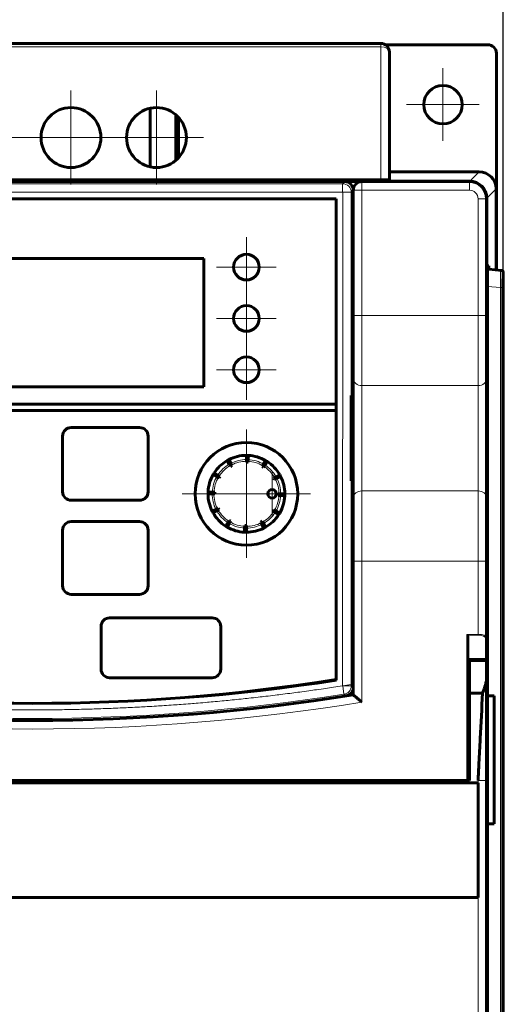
# Model space of a CAD drawing. Header units: millimetres. Extents: x 0 to 594, y 0 to 420.
# Tile 6 of 10: x 130 to 186, y 203 to 318. Entities that reach past the tile are written whole.
import ezdxf

# ---------------------------------------------------------------- set-up
doc = ezdxf.new("R2010")
doc.units = ezdxf.units.MM
for name, pattern in [('K5LT_AXLED', [12, 7.5, -1.5, 1.5, -1.5]), ('K5LT_BASIC', [0]), ('K5LT_THIN', [0])]:
    doc.linetypes.add(name, pattern=pattern)
doc.layers.add('Системный слой', color=7, linetype='Continuous')
doc.styles.add('KDIMTEXTSTYLE', font='GOST_AU.SHX', dxfattribs={"width": 0.96, "oblique": 15, "height": 5})
doc.dimstyles.new('KDIMSTYLE (1.00)', dxfattribs={"dimtxt": 5, "dimasz": 1, "dimexe": 2, "dimexo": 0, "dimgap": 1, "dimtad": 1, "dimtxsty": 'KDIMTEXTSTYLE', "dimsah": 1, "dimcen": 0, "dimdle": 1, "dimadec": 0, "dimazin": 0, "dimtfac": 0.667, "dimtmove": 0, "dimatfit": 3, "dimfxl": 1, "dimtvp": 1, "dimtolj": 1, "dimtzin": 0, "dimarcsym": 0})

# ---------------------------------------------------------------- blocks, each defined once
blk = doc.blocks.new('U0')
at = {"layer": 'Системный слой', "color": 150, "linetype": 'K5LT_BASIC', "lineweight": 60, "true_color": 0x0080ff}
blk.add_line((185.49, 298.35), (185.49, 288.87), dxfattribs=at)
blk = doc.blocks.new('U2')
at = {"layer": 'Системный слой', "color": 150, "linetype": 'K5LT_BASIC', "lineweight": 60, "true_color": 0x0080ff}
for p, q in [((184.61, 289.31), (184.61, 289.35)), ((184.62, 289.18), (184.61, 289.31)), ((184.62, 288.95), (184.62, 289.18))]:
    blk.add_line(p, q, dxfattribs=at)
blk = doc.blocks.new('U5')
at = {"layer": 'Системный слой', "color": 150, "linetype": 'K5LT_BASIC', "lineweight": 60, "true_color": 0x0080ff}
for p, q in [((92.76, 299.2), (94.76, 299.2)), ((167.76, 299.2), (169.76, 299.2))]:
    blk.add_line(p, q, dxfattribs=at)
blk = doc.blocks.new('U90')
at = {"layer": 'Системный слой', "color": 150, "linetype": 'K5LT_BASIC', "lineweight": 60, "true_color": 0x0080ff}
for p, q in [((149.3, 299.32), (148.24, 299.32)), ((148.24, 299.3), (149.3, 299.3)), ((149.74, 299.31), (149.3, 299.32)), ((149.3, 299.3), (149.74, 299.31))]:
    blk.add_line(p, q, dxfattribs=at)
blk = doc.blocks.new('U93')
at = {"layer": 'Системный слой', "color": 150, "linetype": 'K5LT_BASIC', "lineweight": 60, "true_color": 0x0080ff}
for p, q in [((153.17, 299.32), (152.74, 299.31)), ((152.74, 299.31), (153.17, 299.3)), ((154.24, 299.32), (153.17, 299.32)), ((153.17, 299.3), (154.24, 299.3))]:
    blk.add_line(p, q, dxfattribs=at)
blk = doc.blocks.new('U94')
at = {"layer": 'Системный слой', "color": 150, "linetype": 'K5LT_BASIC', "lineweight": 60, "true_color": 0x0080ff}
for p, q in [((164.17, 299.37), (163.74, 299.36)), ((163.74, 299.36), (164.17, 299.35)), ((165.24, 299.37), (164.17, 299.37)), ((164.17, 299.35), (165.24, 299.35))]:
    blk.add_line(p, q, dxfattribs=at)
blk = doc.blocks.new('U96')
at = {"layer": 'Системный слой', "color": 150, "linetype": 'K5LT_BASIC', "lineweight": 60, "true_color": 0x0080ff}
for p, q in [((138.3, 299.32), (137.24, 299.32)), ((137.24, 299.3), (138.3, 299.3)), ((138.74, 299.31), (138.3, 299.32)), ((138.3, 299.3), (138.74, 299.31))]:
    blk.add_line(p, q, dxfattribs=at)
blk = doc.blocks.new('U100')
at = {"layer": 'Системный слой', "color": 150, "linetype": 'K5LT_BASIC', "lineweight": 60, "true_color": 0x0080ff}
for p, q in [((131.17, 299.32), (130.74, 299.31)), ((130.74, 299.31), (131.17, 299.3)), ((132.24, 299.32), (131.17, 299.32)), ((131.17, 299.3), (132.24, 299.3))]:
    blk.add_line(p, q, dxfattribs=at)
blk = doc.blocks.new('U102')
at = {"layer": 'Системный слой', "color": 150, "linetype": 'K5LT_BASIC', "lineweight": 60, "true_color": 0x0080ff}
for p, q in [((131.17, 299.37), (130.74, 299.36)), ((130.74, 299.36), (131.17, 299.35)), ((132.24, 299.37), (131.17, 299.37)), ((131.17, 299.35), (132.24, 299.35))]:
    blk.add_line(p, q, dxfattribs=at)
blk = doc.blocks.new('U103')
at = {"layer": 'Системный слой', "color": 150, "linetype": 'K5LT_BASIC', "lineweight": 60, "true_color": 0x0080ff}
for p, q in [((160.3, 299.37), (159.24, 299.37)), ((159.24, 299.35), (160.3, 299.35)), ((160.74, 299.36), (160.3, 299.37)), ((160.3, 299.35), (160.74, 299.36))]:
    blk.add_line(p, q, dxfattribs=at)
blk = doc.blocks.new('U107')
at = {"layer": 'Системный слой', "color": 150, "linetype": 'K5LT_BASIC', "lineweight": 60, "true_color": 0x0080ff}
for p, q in [((138.3, 299.37), (137.24, 299.37)), ((137.24, 299.35), (138.3, 299.35)), ((138.74, 299.36), (138.3, 299.37)), ((138.3, 299.35), (138.74, 299.36))]:
    blk.add_line(p, q, dxfattribs=at)
blk = doc.blocks.new('U108')
at = {"layer": 'Системный слой', "color": 150, "linetype": 'K5LT_BASIC', "lineweight": 60, "true_color": 0x0080ff}
for p, q in [((171.3, 299.37), (170.24, 299.37)), ((170.24, 299.35), (171.3, 299.35)), ((171.74, 299.36), (171.3, 299.37)), ((171.3, 299.35), (171.74, 299.36))]:
    blk.add_line(p, q, dxfattribs=at)
blk = doc.blocks.new('U109')
at = {"layer": 'Системный слой', "color": 150, "linetype": 'K5LT_BASIC', "lineweight": 60, "true_color": 0x0080ff}
for p, q in [((142.17, 299.37), (141.74, 299.36)), ((141.74, 299.36), (142.17, 299.35)), ((143.24, 299.37), (142.17, 299.37)), ((142.17, 299.35), (143.24, 299.35))]:
    blk.add_line(p, q, dxfattribs=at)
blk = doc.blocks.new('U111')
at = {"layer": 'Системный слой', "color": 150, "linetype": 'K5LT_BASIC', "lineweight": 60, "true_color": 0x0080ff}
for p, q in [((153.17, 299.37), (152.74, 299.36)), ((152.74, 299.36), (153.17, 299.35)), ((154.24, 299.37), (153.17, 299.37)), ((153.17, 299.35), (154.24, 299.35))]:
    blk.add_line(p, q, dxfattribs=at)
blk = doc.blocks.new('U114')
at = {"layer": 'Системный слой', "color": 150, "linetype": 'K5LT_BASIC', "lineweight": 60, "true_color": 0x0080ff}
for p, q in [((160.3, 299.32), (159.24, 299.32)), ((159.24, 299.3), (160.3, 299.3)), ((160.74, 299.31), (160.3, 299.32)), ((160.3, 299.3), (160.74, 299.31))]:
    blk.add_line(p, q, dxfattribs=at)
blk = doc.blocks.new('U115')
at = {"layer": 'Системный слой', "color": 150, "linetype": 'K5LT_BASIC', "lineweight": 60, "true_color": 0x0080ff}
for p, q in [((142.17, 299.32), (141.74, 299.31)), ((141.74, 299.31), (142.17, 299.3)), ((143.24, 299.32), (142.17, 299.32)), ((142.17, 299.3), (143.24, 299.3))]:
    blk.add_line(p, q, dxfattribs=at)
blk = doc.blocks.new('U118')
at = {"layer": 'Системный слой', "color": 150, "linetype": 'K5LT_BASIC', "lineweight": 60, "true_color": 0x0080ff}
for p, q in [((149.3, 299.37), (148.24, 299.37)), ((148.24, 299.35), (149.3, 299.35)), ((149.74, 299.36), (149.3, 299.37)), ((149.3, 299.35), (149.74, 299.36))]:
    blk.add_line(p, q, dxfattribs=at)
blk = doc.blocks.new('U123')
at = {"layer": 'Системный слой', "color": 150, "linetype": 'K5LT_BASIC', "lineweight": 60, "true_color": 0x0080ff}
blk.add_line((172.52, 315.2), (184.51, 315.2), dxfattribs=at)
blk = doc.blocks.new('U126')
at = {"layer": 'Системный слой', "color": 7, "linetype": 'K5LT_THIN', "lineweight": 18}
for p, q in [((182.26, 241.94), (182.26, 243.45)), ((182.26, 238.81), (182.26, 240.46))]:
    blk.add_line(p, q, dxfattribs=at)
blk = doc.blocks.new('U128')
at = {"layer": 'Системный слой', "color": 7, "linetype": 'K5LT_THIN', "lineweight": 18}
for p, q in [((182.26, 237.2), (182.26, 238.81)), ((182.26, 229.19), (182.26, 235.2))]:
    blk.add_line(p, q, dxfattribs=at)
blk = doc.blocks.new('U137')
at = {"layer": 'Системный слой', "color": 30, "linetype": 'K5LT_AXLED', "lineweight": 18, "true_color": 0xff8000}
for q in [(125.74, 309.85), (120.24, 304.35), (131.24, 304.35), (125.74, 298.85)]:
    blk.add_line((125.74, 304.35), q, dxfattribs=at)
blk = doc.blocks.new('U139')
at = {"layer": 'Системный слой', "color": 30, "linetype": 'K5LT_AXLED', "lineweight": 18, "true_color": 0xff8000}
for q in [(135.74, 309.85), (130.24, 304.35), (141.24, 304.35), (135.74, 298.85)]:
    blk.add_line((135.74, 304.35), q, dxfattribs=at)
blk = doc.blocks.new('U141')
at = {"layer": 'Системный слой', "color": 30, "linetype": 'K5LT_AXLED', "lineweight": 18, "true_color": 0xff8000}
for q in [(145.74, 309.85), (140.24, 304.35), (151.24, 304.35), (145.74, 298.85)]:
    blk.add_line((145.74, 304.35), q, dxfattribs=at)
blk = doc.blocks.new('U143')
at = {"layer": 'Системный слой', "color": 30, "linetype": 'K5LT_AXLED', "lineweight": 18, "true_color": 0xff8000}
for q in [(156.26, 270.7), (148.26, 262.7), (164.26, 262.7), (156.26, 254.7)]:
    blk.add_line((156.26, 262.7), q, dxfattribs=at)
blk = doc.blocks.new('U144')
at = {"layer": 'Системный слой', "color": 30, "linetype": 'K5LT_AXLED', "lineweight": 18, "true_color": 0xff8000}
for q in [(156.26, 280.7), (152.76, 277.2), (159.76, 277.2), (156.26, 273.7)]:
    blk.add_line((156.26, 277.2), q, dxfattribs=at)
blk = doc.blocks.new('U145')
at = {"layer": 'Системный слой', "color": 30, "linetype": 'K5LT_AXLED', "lineweight": 18, "true_color": 0xff8000}
for q in [(156.26, 286.7), (152.76, 283.2), (159.76, 283.2), (156.26, 279.7)]:
    blk.add_line((156.26, 283.2), q, dxfattribs=at)
blk = doc.blocks.new('U146')
at = {"layer": 'Системный слой', "color": 30, "linetype": 'K5LT_AXLED', "lineweight": 18, "true_color": 0xff8000}
for q in [(156.26, 292.7), (152.76, 289.2), (159.76, 289.2), (156.26, 285.7)]:
    blk.add_line((156.26, 289.2), q, dxfattribs=at)
blk = doc.blocks.new('U147')
at = {"layer": 'Системный слой', "color": 30, "linetype": 'K5LT_AXLED', "lineweight": 18, "true_color": 0xff8000}
for q in [(159.26, 265.2), (156.76, 262.7), (161.76, 262.7), (159.26, 260.2)]:
    blk.add_line((159.26, 262.7), q, dxfattribs=at)
blk = doc.blocks.new('U148')
at = {"layer": 'Системный слой', "color": 30, "linetype": 'K5LT_AXLED', "lineweight": 18, "true_color": 0xff8000}
for q in [(179.26, 312.45), (175.01, 308.2), (183.51, 308.2), (179.26, 303.95)]:
    blk.add_line((179.26, 308.2), q, dxfattribs=at)
blk = doc.blocks.new('KDIMARROW_01')
at = {"layer": 'Системный слой'}
blk.add_hatch(color=0, dxfattribs=at).paths.add_polyline_path([(0, 0), (-5, 0.66), (-4.5, 0), (-5, -0.66)])
at = {"layer": 'Системный слой', "color": 0, "linetype": 'K5LT_THIN', "lineweight": 18}
for p, q in [((-4.5, 0), (-5, 0.66)), ((-5, 0.66), (0, 0)), ((0, 0), (-5, -0.66)), ((-5, -0.66), (-4.5, 0)), ((0, 0), (-1, 0))]:
    blk.add_line(p, q, dxfattribs=at)

msp = doc.modelspace()

# ---------------------------------------------------------------- linework, layer by layer
at = {"layer": 'Системный слой', "color": 150, "linetype": 'K5LT_BASIC', "lineweight": 60, "true_color": 0x0080ff}
for p, q in [((171.985, 315.349), (63.985, 315.349)), ((172.985, 314.349), (172.985, 299.411)), ((185.514, 314.197), (185.514, 288.867)), ((145.014, 307.774), (145.014, 300.924)), ((148.014, 301.692), (148.014, 307.006)), ((148.314, 306.716), (148.314, 301.982)), ((63.985, 299.4), (171.985, 299.4)), ((137.235, 299.374), (132.235, 299.374)), ((132.235, 299.348), (137.235, 299.348)), ((137.235, 299.322), (132.235, 299.322)), ((132.235, 299.296), (137.235, 299.296)), ((148.235, 299.374), (143.235, 299.374)), ((143.235, 299.348), (148.235, 299.348)), ((148.235, 299.322), (143.235, 299.322)), ((143.235, 299.296), (148.235, 299.296)), ((159.235, 299.374), (154.235, 299.374)), ((154.235, 299.348), (159.235, 299.348)), ((159.235, 299.322), (154.235, 299.322)), ((154.235, 299.296), (159.235, 299.296)), ((171.735, 299.322), (163.735, 299.322)), ((163.735, 299.322), (163.735, 299.296)), ((163.735, 299.296), (171.735, 299.296)), ((170.235, 299.374), (165.235, 299.374)), ((165.235, 299.348), (170.235, 299.348)), ((171.735, 299.296), (171.735, 299.322)), ((172.985, 300.349), (183.485, 300.349)), ((182.395, 299.258), (53.576, 299.258)), ((167.764, 299.197), (94.764, 299.197)), ((168.764, 298.197), (168.764, 283.558)), ((169.764, 299.197), (182.364, 299.197)), ((166.764, 297.197), (95.764, 297.197)), ((166.764, 240.907), (166.764, 297.197)), ((184.364, 297.197), (184.364, 283.558)), ((184.395, 292.742), (184.395, 297.258)), ((184.364, 255.421), (184.395, 292.742)), ((151.264, 290.197), (111.264, 290.197)), ((151.264, 290.197), (111.264, 290.197)), ((151.264, 275.197), (151.264, 290.197)), ((151.264, 275.197), (151.264, 290.197)), ((168.703, 285.197), (168.703, 289.197)), ((168.764, 289.197), (168.703, 289.197)), ((184.608, 289.349), (184.477, 289.349)), ((184.607, 288.947), (184.479, 288.947)), ((184.607, 288.947), (186.123, 288.814)), ((168.703, 288.197), (168.764, 288.197)), ((186.123, 288.814), (186.123, 288.814)), ((184.46, 287.349), (184.46, 176.349)), ((184.461, 286.947), (184.461, 239.097)), ((186.322, 286.814), (186.322, 286.814)), ((186.322, 176.38), (186.322, 286.814)), ((168.703, 286.197), (168.764, 286.197)), ((168.703, 285.197), (168.764, 285.197)), ((168.764, 276.172), (168.764, 283.558)), ((184.364, 276.172), (184.364, 283.558)), ((184.461, 283.097), (184.46, 283.097)), ((184.461, 282.097), (184.46, 282.097)), ((111.264, 275.197), (151.264, 275.197)), ((111.264, 275.197), (151.264, 275.197)), ((168.764, 262.221), (168.764, 276.172)), ((184.364, 262.221), (184.364, 276.172)), ((168.547, 274.197), (168.533, 274.197)), ((168.533, 274.197), (168.533, 264.197)), ((168.547, 264.197), (168.547, 274.197)), ((168.565, 274.197), (168.565, 264.197)), ((168.579, 274.197), (168.565, 274.197)), ((168.579, 264.197), (168.579, 274.197)), ((168.596, 274.197), (168.596, 264.197)), ((168.61, 274.197), (168.596, 274.197)), ((168.61, 264.197), (168.61, 274.197)), ((168.628, 274.197), (168.628, 264.197)), ((168.642, 274.197), (168.628, 274.197)), ((168.642, 264.197), (168.642, 274.197)), ((95.764, 273.197), (166.764, 273.197)), ((166.764, 273.197), (95.764, 273.197)), ((166.764, 272.447), (95.764, 272.447)), ((95.764, 272.447), (166.764, 272.447)), ((134.764, 269.447), (134.764, 262.947)), ((143.764, 270.447), (135.764, 270.447)), ((144.764, 262.947), (144.764, 269.447)), ((156.264, 266.701), (156.264, 267.19)), ((156.473, 266.696), (156.499, 267.184)), ((154.262, 266.165), (154.017, 266.588)), ((154.446, 266.265), (154.224, 266.701)), ((154.262, 266.165), (154.362, 265.992)), ((154.414, 265.901), (154.362, 265.992)), ((154.446, 266.265), (154.537, 266.087)), ((154.537, 266.087), (154.584, 265.994)), ((156.264, 266.701), (156.264, 266.502)), ((156.264, 266.397), (156.264, 266.502)), ((156.463, 266.496), (156.458, 266.392)), ((156.473, 266.696), (156.463, 266.496)), ((158.114, 265.901), (158.166, 265.992)), ((158.266, 266.165), (158.166, 265.992)), ((158.266, 266.165), (158.511, 266.588)), ((158.445, 266.055), (158.336, 265.888)), ((158.445, 266.055), (158.711, 266.465)), ((152.796, 264.699), (152.372, 264.944)), ((152.905, 264.878), (152.495, 265.144)), ((152.905, 264.878), (153.073, 264.769)), ((153.073, 264.769), (153.161, 264.712)), ((158.336, 265.888), (158.279, 265.8)), ((159.732, 264.699), (160.155, 264.944)), ((152.796, 264.699), (152.969, 264.599)), ((153.06, 264.547), (152.969, 264.599)), ((159.468, 264.547), (159.559, 264.599)), ((159.732, 264.699), (159.559, 264.599)), ((159.654, 264.424), (159.561, 264.377)), ((159.832, 264.515), (159.654, 264.424)), ((159.832, 264.515), (160.268, 264.737)), ((168.533, 264.197), (168.547, 264.197)), ((168.565, 264.197), (168.579, 264.197)), ((168.596, 264.197), (168.61, 264.197)), ((168.628, 264.197), (168.642, 264.197)), ((152.259, 262.697), (151.77, 262.697)), ((152.265, 262.906), (151.777, 262.932)), ((152.259, 262.697), (152.459, 262.697)), ((152.265, 262.906), (152.464, 262.896)), ((152.564, 262.697), (152.459, 262.697)), ((152.464, 262.896), (152.569, 262.891)), ((160.063, 262.498), (159.959, 262.503)), ((159.964, 262.697), (160.069, 262.697)), ((160.263, 262.487), (160.063, 262.498)), ((160.268, 262.697), (160.069, 262.697)), ((160.263, 262.487), (160.751, 262.462)), ((160.268, 262.697), (160.757, 262.697)), ((135.764, 261.947), (143.764, 261.947)), ((168.764, 254.836), (168.764, 262.221)), ((184.364, 254.836), (184.364, 262.221)), ((152.696, 260.879), (152.26, 260.657)), ((152.796, 260.695), (152.372, 260.45)), ((152.696, 260.879), (152.874, 260.97)), ((152.796, 260.695), (152.969, 260.795)), ((152.874, 260.97), (152.967, 261.017)), ((153.06, 260.847), (152.969, 260.795)), ((159.455, 260.625), (159.367, 260.682)), ((159.622, 260.516), (159.455, 260.625)), ((159.468, 260.847), (159.559, 260.795)), ((159.732, 260.695), (159.559, 260.795)), ((159.622, 260.516), (160.032, 260.25)), ((159.732, 260.695), (160.155, 260.45)), ((143.764, 259.447), (135.764, 259.447)), ((154.083, 259.338), (153.817, 258.928)), ((154.262, 259.229), (154.017, 258.805)), ((154.083, 259.338), (154.192, 259.506)), ((154.192, 259.506), (154.249, 259.594)), ((154.262, 259.229), (154.362, 259.402)), ((154.414, 259.493), (154.362, 259.402)), ((156.065, 258.897), (156.07, 259.002)), ((157.991, 259.307), (157.944, 259.4)), ((158.082, 259.129), (157.991, 259.307)), ((158.082, 259.129), (158.304, 258.693)), ((158.114, 259.493), (158.166, 259.402)), ((158.266, 259.229), (158.166, 259.402)), ((158.266, 259.229), (158.511, 258.805)), ((168.703, 255.197), (168.703, 259.197)), ((168.764, 259.197), (168.703, 259.197)), ((134.764, 258.447), (134.764, 251.947)), ((144.764, 251.947), (144.764, 258.447)), ((156.054, 258.698), (156.029, 258.21)), ((156.054, 258.698), (156.065, 258.897)), ((156.264, 258.997), (156.264, 258.892)), ((156.264, 258.692), (156.264, 258.892)), ((156.264, 258.692), (156.264, 258.203)), ((168.703, 258.197), (168.764, 258.197)), ((168.703, 256.197), (168.764, 256.197)), ((168.703, 255.197), (168.764, 255.197)), ((168.764, 254.836), (168.764, 239.197)), ((184.364, 254.836), (184.364, 245.905)), ((184.461, 253.597), (184.46, 253.597)), ((135.764, 250.947), (143.764, 250.947)), ((184.461, 249.597), (184.46, 249.597)), ((152.264, 248.197), (140.264, 248.197)), ((139.264, 247.197), (139.264, 242.197)), ((153.264, 242.197), (153.264, 247.197)), ((182.164, 246.049), (182.164, 229.197)), ((184.364, 243.547), (184.364, 245.905)), ((184.364, 243.197), (182.364, 243.197)), ((182.364, 239.4), (182.364, 243.197)), ((184.364, 243.197), (184.364, 243.547)), ((184.364, 241.197), (184.364, 243.197)), ((140.264, 241.197), (152.264, 241.197)), ((184.364, 229.189), (184.364, 241.197)), ((167.524, 240.255), (167.525, 240.255)), ((183.886, 239.4), (182.364, 239.4)), ((182.364, 229.189), (182.364, 239.4)), ((185.262, 239.097), (184.461, 239.097)), ((184.487, 239.097), (184.487, 224.097)), ((185.262, 224.097), (185.262, 239.097)), ((182.364, 237.197), (182.164, 237.197)), ((182.364, 235.197), (182.164, 235.197)), ((182.364, 229.189), (53.664, 229.189)), ((53.864, 229.197), (182.164, 229.197)), ((182.064, 229.297), (182.164, 229.197)), ((182.172, 229.189), (182.164, 229.197)), ((184.364, 166.197), (184.364, 229.189)), ((107.872, 228.897), (183.364, 228.897)), ((183.364, 228.897), (183.364, 215.514)), ((184.461, 224.097), (184.461, 176.247)), ((184.461, 224.097), (185.262, 224.097)), ((107.872, 215.514), (183.364, 215.514)), ((184.461, 213.597), (184.46, 213.597)), ((184.461, 209.597), (184.46, 209.597))]:
    msp.add_line(p, q, dxfattribs=at)
at = {"layer": 'Системный слой', "color": 7, "linetype": 'K5LT_THIN', "lineweight": 18}
for p, q in [((171.985, 314.974), (63.985, 314.974)), ((171.985, 315.349), (171.985, 314.974)), ((171.985, 314.974), (171.985, 299.4)), ((132.235, 299.348), (132.235, 299.374)), ((132.235, 299.296), (132.235, 299.322)), ((137.235, 299.348), (137.235, 299.374)), ((137.235, 299.296), (137.235, 299.322)), ((143.235, 299.348), (143.235, 299.374)), ((143.235, 299.296), (143.235, 299.322)), ((148.235, 299.348), (148.235, 299.374)), ((148.235, 299.296), (148.235, 299.322)), ((154.235, 299.348), (154.235, 299.374)), ((154.235, 299.296), (154.235, 299.322)), ((159.235, 299.348), (159.235, 299.374)), ((159.235, 299.296), (159.235, 299.322)), ((165.235, 299.348), (165.235, 299.374)), ((170.235, 299.348), (170.235, 299.374)), ((182.395, 299.258), (183.485, 300.349)), ((167.524, 298.957), (95.003, 298.957)), ((167.764, 299.197), (167.524, 298.957)), ((167.524, 298.957), (167.524, 297.958)), ((168.764, 298.197), (168.524, 297.957)), ((168.764, 298.197), (169.764, 298.197)), ((169.764, 298.197), (169.764, 299.197)), ((169.764, 298.197), (169.764, 283.558)), ((169.764, 298.197), (182.364, 298.197)), ((182.364, 299.197), (182.364, 298.197)), ((184.395, 297.258), (185.485, 298.349)), ((167.524, 297.958), (95.003, 297.958)), ((167.525, 297.957), (167.524, 297.958)), ((167.524, 240.255), (167.525, 297.957)), ((168.524, 297.957), (167.525, 297.957)), ((168.524, 240.255), (168.524, 297.957)), ((183.364, 297.197), (183.364, 283.558)), ((184.364, 297.197), (183.364, 297.197)), ((184.364, 292.742), (184.395, 292.742)), ((184.479, 288.947), (185.997, 288.814)), ((185.997, 288.814), (185.98, 286.814)), ((186.123, 288.814), (185.997, 288.814)), ((186.306, 288.615), (186.18, 288.615)), ((184.46, 287.349), (184.462, 287.349)), ((184.461, 286.947), (185.98, 286.814)), ((185.98, 286.814), (185.98, 176.38)), ((185.98, 286.814), (186.164, 286.814)), ((186.164, 286.814), (186.164, 176.38)), ((186.322, 176.38), (186.322, 286.814)), ((169.764, 283.558), (168.764, 283.558)), ((169.764, 283.558), (183.364, 283.558)), ((169.764, 275.352), (169.764, 283.558)), ((184.364, 283.558), (183.364, 283.558)), ((183.364, 275.352), (183.364, 283.558)), ((169.764, 275.352), (183.364, 275.352)), ((169.764, 263.042), (169.764, 275.352)), ((183.364, 263.042), (183.364, 275.352)), ((169.764, 263.042), (183.364, 263.042)), ((169.764, 254.836), (169.764, 263.042)), ((183.364, 254.836), (183.364, 263.042)), ((169.764, 254.836), (168.764, 254.836)), ((169.764, 254.836), (183.364, 254.836)), ((169.764, 254.836), (169.764, 238.347)), ((184.364, 254.836), (183.364, 254.836)), ((183.364, 254.836), (183.364, 246.265)), ((182.25, 246.172), (182.064, 246.265)), ((182.064, 246.265), (182.064, 229.297)), ((182.157, 246.079), (182.064, 246.265)), ((182.064, 246.265), (183.364, 246.265)), ((182.25, 246.172), (183.364, 246.172)), ((182.264, 243.454), (182.264, 246.142)), ((183.364, 246.265), (183.364, 246.172)), ((184.264, 243.454), (184.264, 245.812)), ((182.264, 243.454), (184.264, 243.454)), ((184.264, 243.197), (184.264, 243.454)), ((168.524, 240.255), (167.524, 240.255)), ((167.679, 239.267), (167.525, 240.254)), ((168.764, 240.05), (168.524, 240.255)), ((167.919, 239.062), (167.679, 239.267)), ((182.264, 238.812), (182.164, 238.812)), ((182.264, 238.812), (182.364, 238.812)), ((53.964, 229.297), (182.064, 229.297)), ((183.364, 228.897), (183.364, 229.192)), ((183.364, 229.192), (184.364, 229.189)), ((183.364, 165.016), (183.364, 215.514))]:
    msp.add_line(p, q, dxfattribs=at)
at = {"layer": 'Системный слой', "color": 150, "linetype": 'K5LT_BASIC', "lineweight": 60, "true_color": 0x0080ff}
for centre, radius in [((179.264, 308.197), 2.25), ((135.735, 304.349), 3.5), ((145.735, 304.349), 3.5), ((156.264, 289.197), 1.5), ((156.264, 289.197), 1.5), ((156.264, 283.197), 1.5), ((156.264, 283.197), 1.5), ((156.264, 277.197), 1.5), ((156.264, 277.197), 1.5), ((156.264, 262.697), 6), ((159.264, 262.697), 0.5)]:
    msp.add_circle(centre, radius, dxfattribs=at)
for centre, radius, start, end in [((171.985, 314.349), 1, 0, 90), ((167.764, 298.197), 1, 0, 90), ((169.764, 298.197), 1, 90, 180), ((182.364, 297.197), 2, 0, 90), ((135.764, 269.447), 1, 90, 180), ((143.764, 269.447), 1, 0, 90), ((156.264, 262.697), 4.493, 90, 117), ((156.264, 262.697), 4.493, 87, 90), ((156.264, 262.697), 4.493, 60, 87), ((156.264, 262.697), 4.493, 120, 147), ((156.264, 262.697), 4.493, 117, 120), ((156.264, 262.697), 4.2, 117, 120), ((156.264, 262.697), 3.7, 117, 120), ((156.264, 262.697), 4.2, 87, 90), ((156.264, 262.697), 3.7, 87, 90), ((156.264, 262.697), 4.2, 57, 60), ((156.264, 262.697), 4.493, 57, 60), ((156.264, 262.697), 4.493, 30, 57), ((156.264, 262.697), 4.493, 150, 177), ((156.264, 262.697), 4.493, 147, 150), ((156.264, 262.697), 4.2, 147, 150), ((156.264, 262.697), 3.7, 57, 60), ((156.264, 262.697), 4.2, 27, 30), ((156.264, 262.697), 4.493, 27, 30), ((156.264, 262.697), 3.7, 147, 150), ((156.264, 262.697), 3.7, 27, 30), ((156.264, 262.697), 4.493, 0, 27), ((135.764, 262.947), 1, 180, 270), ((143.764, 262.947), 1, 270, 0), ((156.264, 262.697), 4.493, 177, 180), ((156.264, 262.697), 4.493, 180, 207), ((156.264, 262.697), 4.2, 177, 180), ((156.264, 262.697), 3.7, 177, 180), ((156.264, 262.697), 3.7, 357, 0), ((156.264, 262.697), 4.493, 330, 357), ((156.264, 262.697), 4.2, 357, 0), ((156.264, 262.697), 4.493, 357, 0), ((156.264, 262.697), 4.493, 207, 210), ((156.264, 262.697), 4.493, 210, 237), ((156.264, 262.697), 4.2, 207, 210), ((156.264, 262.697), 3.7, 207, 210), ((156.264, 262.697), 4.493, 300, 327), ((156.264, 262.697), 3.7, 327, 330), ((156.264, 262.697), 4.2, 327, 330), ((156.264, 262.697), 4.493, 327, 330), ((135.764, 258.447), 1, 90, 180), ((143.764, 258.447), 1, 0, 90), ((156.264, 262.697), 4.2, 237, 240), ((156.264, 262.697), 3.7, 237, 240), ((156.264, 262.697), 3.7, 267, 270), ((156.264, 262.697), 3.7, 297, 300), ((156.264, 262.697), 4.2, 297, 300), ((156.264, 262.697), 4.493, 237, 240), ((156.264, 262.697), 4.493, 240, 267), ((156.264, 262.697), 4.493, 267, 270), ((156.264, 262.697), 4.2, 267, 270), ((156.264, 262.697), 4.493, 270, 297), ((156.264, 262.697), 4.493, 297, 300), ((135.764, 251.947), 1, 180, 270), ((143.764, 251.947), 1, 270, 0), ((140.264, 247.197), 1, 90, 180), ((152.264, 247.197), 1, 0, 90), ((140.264, 242.197), 1, 180, 270), ((152.264, 242.197), 1, 270, 0), ((182.364, 241.447), 0.5, 90, 113.57818), ((131.264, 464.642), 226.445, 260.98047, 279.01953), ((131.264, 472.072), 233.875, 261.2693, 278.7307), ((167.764, 240.05), 1, 278.9401, 0), ((182.364, 240.947), 0.5, 246.42182, 270), ((131.264, 472.072), 235.875, 260.85216, 279.14784)]:
    msp.add_arc(centre, radius, start, end, dxfattribs=at)
at = {"layer": 'Системный слой', "color": 7, "linetype": 'K5LT_THIN', "lineweight": 18}
for centre, radius, start, end in [((167.524, 297.957), 1, 0, 90), ((182.364, 297.197), 1, 0, 90), ((156.264, 262.697), 4.004, 120, 147), ((156.264, 262.697), 3.805, 120, 147), ((156.264, 262.697), 4.004, 90, 117), ((156.264, 262.697), 3.805, 90, 117), ((156.264, 262.697), 3.805, 60, 87), ((156.264, 262.697), 4.004, 60, 87), ((156.264, 262.697), 4.004, 30, 57), ((156.264, 262.697), 3.805, 30, 57), ((156.264, 262.697), 4.004, 150, 177), ((156.264, 262.697), 3.805, 150, 177), ((156.264, 262.697), 3.805, 0, 27), ((156.264, 262.697), 4.004, 0, 27), ((156.264, 262.697), 4.004, 180, 207), ((156.264, 262.697), 3.805, 180, 207), ((156.264, 262.697), 3.805, 330, 357), ((156.264, 262.697), 4.004, 330, 357), ((156.264, 262.697), 4.004, 210, 237), ((156.264, 262.697), 3.805, 210, 237), ((156.264, 262.697), 3.805, 300, 327), ((156.264, 262.697), 4.004, 300, 327), ((156.264, 262.697), 4.004, 240, 267), ((156.264, 262.697), 3.805, 240, 267), ((156.264, 262.697), 3.805, 270, 297), ((156.264, 262.697), 4.004, 270, 297), ((167.524, 240.255), 1, 278.89012, 0), ((131.264, 472.072), 236.875, 260.64605, 279.35395), ((131.264, 472.071), 235.635, 261.10987, 278.89013)]:
    msp.add_arc(centre, radius, start, end, dxfattribs=at)
for centre, major_axis, ratio, start_param, end_param in [((171.985, 314.349), (1, 0), 0.624695, 0, 1.5707963), ((185.98, 288.615), (0, 0.2), 0.9999619, 4.712389, 6.1959037), ((169.764, 276.172), (1, 0), 0.8206518, 3.1415927, 4.712389), ((183.364, 276.172), (1, 0), 0.8206518, 4.712389, 6.2831853), ((169.764, 262.221), (-1, 0), 0.8206518, 4.712389, 6.2831853), ((183.364, 262.221), (1, 0), 0.8206518, 0, 1.5707963), ((182.25, 246.079), (-0.0707, -0.0707), 0.8703896, 3.996179, 5.4285989), ((182.064, 246.049), (0.1, 0), 0.8, 0, 0.3805064), ((182.264, 246.049), (-0.1, 0), 0.9284767, 4.712389, 6.2831853), ((182.064, 246.142), (0.2, 0), 0.4, 0, 0.3805064), ((183.364, 245.905), (1, 0), 0.36, 0, 1.5707963), ((183.364, 245.812), (0.9, 0), 0.4, 0, 1.5707963), ((184.264, 245.905), (0.1, 0), 0.9284767, 4.712389, 6.2831853), ((182.264, 243.361), (-0.1, 0), 0.9284767, 4.712389, 6.2831853), ((184.264, 243.547), (0.1, 0), 0.9284767, 4.712389, 6.2831853)]:
    msp.add_ellipse(centre, major_axis=major_axis, ratio=ratio, start_param=start_param, end_param=end_param, dxfattribs=at)
at = {"layer": 'Системный слой', "color": 150, "linetype": 'K5LT_BASIC', "lineweight": 60, "true_color": 0x0080ff}
for centre, major_axis, ratio, start_param, end_param in [((184.514, 314.197), (0.707, 0.707), 0.9996955, 5.4979394, 7.0684312), ((171.985, 299.411), (1, 0), 0.0112544, 4.712389, 6.2831853), ((183.485, 298.349), (1.414, 1.414), 0.9999239, 5.4978252, 7.0685454), ((182.394, 297.258), (1.414, 1.414), 0.9999239, 5.4978252, 7.0685454), ((184.479, 286.947), (0, 2), 0.0087265, 0, 1.5707963), ((186.106, 288.615), (0, 0.2), 0.9999619, 4.712389, 6.1959037)]:
    msp.add_ellipse(centre, major_axis=major_axis, ratio=ratio, start_param=start_param, end_param=end_param, dxfattribs=at)
for points, knots in [([(184.477, 289.349), (184.477, 289.349), (184.476, 289.347), (184.476, 289.338), (184.475, 289.327), (184.474, 289.312), (184.473, 289.29), (184.472, 289.268), (184.472, 289.249), (184.471, 289.228), (184.47, 289.183), (184.469, 289.127), (184.468, 289.062), (184.468, 289.016), (184.467, 288.975), (184.467, 288.919), (184.466, 288.86), (184.465, 288.797), (184.465, 288.75), (184.465, 288.71), (184.464, 288.659), (184.463, 288.555), (184.462, 288.4), (184.462, 288.218), (184.461, 288.069), (184.461, 287.986), (184.461, 287.933), (184.461, 287.905), (184.461, 287.862), (184.46, 287.794), (184.46, 287.706), (184.46, 287.61), (184.46, 287.519), (184.46, 287.446), (184.46, 287.391), (184.46, 287.363), (184.46, 287.349)], [0, 0, 0, 0, 1.4415299, 2.8830599, 3.1865047, 4.5269349, 5.867365, 6.551188, 7.235011, 7.9188339, 8.6026569, 11.3379487, 12.0042, 12.6704514, 14.002954, 14.2648116, 15.5619353, 16.859059, 17.1177746, 17.5996289, 18.5633375, 19.2230764, 21.8102325, 24.3973886, 25.6877915, 26.9781945, 27.2450329, 27.5118713, 27.9183965, 28.7314468, 29.8441533, 30.9286906, 32.0132278, 33.0066139, 33.5033069, 34, 34, 34, 34]), ([(186.322, 286.814), (186.322, 286.885), (186.321, 286.957), (186.321, 287.065), (186.321, 287.103), (186.321, 287.178), (186.321, 287.216), (186.321, 287.29), (186.321, 287.326), (186.321, 287.399), (186.321, 287.435), (186.32, 287.506), (186.32, 287.541), (186.32, 287.61), (186.32, 287.645), (186.319, 287.712), (186.319, 287.745), (186.319, 287.809), (186.319, 287.841), (186.318, 287.903), (186.318, 287.933), (186.318, 287.992), (186.317, 288.022), (186.317, 288.079), (186.317, 288.107), (186.316, 288.161), (186.316, 288.188), (186.315, 288.253), (186.315, 288.29), (186.314, 288.35), (186.314, 288.375), (186.313, 288.416), (186.313, 288.433), (186.312, 288.466), (186.312, 288.481), (186.311, 288.509), (186.311, 288.522), (186.31, 288.546), (186.31, 288.557), (186.309, 288.577), (186.309, 288.586), (186.308, 288.601), (186.308, 288.608), (186.307, 288.617), (186.307, 288.619), (186.307, 288.623), (186.307, 288.624), (186.306, 288.627), (186.306, 288.627), (186.306, 288.628), (186.306, 288.628), (186.306, 288.63), (186.306, 288.63), (186.306, 288.633), (186.305, 288.634), (186.305, 288.639), (186.305, 288.641), (186.304, 288.647), (186.303, 288.652), (186.3, 288.663), (186.298, 288.67), (186.293, 288.685), (186.291, 288.692), (186.283, 288.708), (186.278, 288.716), (186.271, 288.728), (186.268, 288.732), (186.264, 288.738), (186.262, 288.74), (186.258, 288.745), (186.255, 288.748), (186.249, 288.754), (186.245, 288.758), (186.237, 288.766), (186.232, 288.77), (186.226, 288.775), (186.224, 288.776), (186.219, 288.78), (186.216, 288.782), (186.205, 288.789), (186.197, 288.793), (186.182, 288.8), (186.173, 288.803), (186.156, 288.809), (186.148, 288.811), (186.137, 288.812), (186.134, 288.813), (186.129, 288.814), (186.126, 288.814), (186.123, 288.814)], [0, 0, 0, 0, 2.3898096, 2.3898096, 3.6725254, 3.6725254, 4.9517079, 4.9517079, 6.2313267, 6.2313267, 7.5114464, 7.5114464, 8.7920296, 8.7920296, 10.0730145, 10.0730145, 11.3543102, 11.3543102, 12.6358752, 12.6358752, 13.9177552, 13.9177552, 15.2200819, 15.2200819, 16.5437148, 16.5437148, 17.9097187, 17.9097187, 19.9942259, 19.9942259, 21.5852466, 21.5852466, 22.8493945, 22.8493945, 24.1498376, 24.1498376, 25.4055073, 25.4055073, 26.6855073, 26.6855073, 27.9561443, 27.9561443, 29.1643968, 29.1643968, 29.5618369, 29.5618369, 29.8476181, 29.8476181, 29.9190634, 29.9190634, 29.9905086, 29.9905086, 30.1095859, 30.1095859, 30.3477404, 30.3477404, 30.6187374, 30.6187374, 30.8734509, 30.8734509, 31.2438131, 31.2438131, 31.6071508, 31.6071508, 31.9704884, 31.9704884, 32.122117, 32.122117, 32.2307535, 32.2307535, 32.33939, 32.33939, 32.5325066, 32.5325066, 32.7256232, 32.7256232, 32.7974388, 32.7974388, 32.94107, 32.94107, 33.2283324, 33.2283324, 33.5256189, 33.5256189, 33.8161541, 33.8161541, 33.9066097, 33.9066097, 34, 34, 34, 34]), ([(184.364, 241.197), (184.364, 241.122), (184.354, 240.965), (184.318, 240.736), (184.264, 240.495), (184.187, 240.221), (184.063, 239.85), (183.953, 239.565), (183.886, 239.4)], [0, 0, 0, 0, 1.2153778, 2.515191, 3.5391472, 4.8727594, 6.6100658, 9, 9, 9, 9]), ([(168.764, 239.197), (168.764, 239.197), (168.773, 239.189), (168.814, 239.155), (168.87, 239.106), (168.943, 239.044), (169.005, 238.992), (169.067, 238.939), (169.134, 238.882), (169.209, 238.818), (169.313, 238.729), (169.43, 238.63), (169.587, 238.497), (169.694, 238.406), (169.764, 238.347)], [0, 0, 0, 0, 1.5138467, 2.4553181, 4.2488669, 5.2244602, 6.1776882, 7.0248865, 7.8199383, 8.8004881, 9.8000234, 11.5296182, 12.747806, 15, 15, 15, 15]), ([(183.364, 229.192), (183.368, 229.269), (183.376, 229.414), (183.387, 229.632), (183.4, 229.876), (183.429, 230.418), (183.504, 231.825), (183.666, 234.91), (183.802, 237.625), (183.886, 239.4)], [0, 0, 0, 0, 0.2126399, 0.4262491, 0.6408265, 0.9301562, 2.0191728, 4.7799535, 10, 10, 10, 10])]:
    msp.add_open_spline(points, degree=3, knots=knots, dxfattribs=at)
at = {"layer": 'Системный слой', "color": 7, "linetype": 'K5LT_THIN', "lineweight": 18}
for points, knots in [([(186.18, 288.615), (186.18, 288.614), (186.179, 288.614), (186.179, 288.61), (186.178, 288.607), (186.178, 288.598), (186.177, 288.592), (186.177, 288.578), (186.176, 288.57), (186.176, 288.552), (186.175, 288.541), (186.175, 288.518), (186.174, 288.505), (186.174, 288.478), (186.174, 288.463), (186.173, 288.43), (186.173, 288.413), (186.172, 288.377), (186.172, 288.357), (186.171, 288.317), (186.171, 288.295), (186.17, 288.25), (186.17, 288.227), (186.17, 288.179), (186.169, 288.153), (186.169, 288.114), (186.169, 288.101), (186.169, 288.074), (186.168, 288.06), (186.168, 288.018), (186.168, 287.99), (186.168, 287.931), (186.167, 287.901), (186.167, 287.839), (186.167, 287.807), (186.166, 287.743), (186.166, 287.71), (186.166, 287.643), (186.166, 287.609), (186.165, 287.54), (186.165, 287.505), (186.165, 287.434), (186.165, 287.398), (186.165, 287.325), (186.165, 287.288), (186.165, 287.214), (186.164, 287.177), (186.164, 287.102), (186.164, 287.065), (186.164, 286.989), (186.164, 286.951), (186.164, 286.88), (186.164, 286.847), (186.164, 286.814)], [1.7089723, 1.7089723, 1.7089723, 1.7089723, 2.5692649, 2.5692649, 3.5616785, 3.5616785, 4.5545127, 4.5545127, 5.5477296, 5.5477296, 6.5412904, 6.5412904, 7.5351561, 7.5351561, 8.5292869, 8.5292869, 9.5236427, 9.5236427, 10.518183, 10.518183, 11.5128671, 11.5128671, 12.507654, 12.507654, 13.5025027, 13.5025027, 14, 14, 14.4974973, 14.4974973, 15.492346, 15.492346, 16.4871329, 16.4871329, 17.481817, 17.481817, 18.4763573, 18.4763573, 19.4707131, 19.4707131, 20.4648439, 20.4648439, 21.4587096, 21.4587096, 22.4522704, 22.4522704, 23.4454873, 23.4454873, 24.4383215, 24.4383215, 25.4307351, 25.4307351, 26.2910277, 26.2910277, 26.2910277, 26.2910277]), ([(186.322, 286.814), (186.322, 286.847), (186.322, 286.88), (186.321, 286.951), (186.321, 286.989), (186.321, 287.065), (186.321, 287.102), (186.321, 287.177), (186.321, 287.214), (186.321, 287.288), (186.321, 287.325), (186.321, 287.398), (186.321, 287.434), (186.32, 287.505), (186.32, 287.54), (186.32, 287.609), (186.32, 287.643), (186.319, 287.71), (186.319, 287.743), (186.319, 287.807), (186.319, 287.839), (186.318, 287.901), (186.318, 287.931), (186.318, 287.99), (186.317, 288.018), (186.317, 288.06), (186.317, 288.074), (186.317, 288.101), (186.317, 288.114), (186.316, 288.153), (186.316, 288.179), (186.316, 288.227), (186.315, 288.25), (186.315, 288.295), (186.314, 288.317), (186.314, 288.357), (186.314, 288.377), (186.313, 288.413), (186.313, 288.43), (186.312, 288.463), (186.312, 288.478), (186.311, 288.505), (186.311, 288.518), (186.31, 288.541), (186.31, 288.552), (186.309, 288.57), (186.309, 288.578), (186.308, 288.592), (186.308, 288.598), (186.307, 288.607), (186.307, 288.61), (186.306, 288.614), (186.306, 288.614), (186.306, 288.615)], [1.7089723, 1.7089723, 1.7089723, 1.7089723, 2.5692649, 2.5692649, 3.5616785, 3.5616785, 4.5545127, 4.5545127, 5.5477296, 5.5477296, 6.5412904, 6.5412904, 7.5351561, 7.5351561, 8.5292869, 8.5292869, 9.5236427, 9.5236427, 10.518183, 10.518183, 11.5128671, 11.5128671, 12.507654, 12.507654, 13.5025027, 13.5025027, 14, 14, 14.4974973, 14.4974973, 15.492346, 15.492346, 16.4871329, 16.4871329, 17.481817, 17.481817, 18.4763573, 18.4763573, 19.4707131, 19.4707131, 20.4648439, 20.4648439, 21.4587096, 21.4587096, 22.4522704, 22.4522704, 23.4454873, 23.4454873, 24.4383215, 24.4383215, 25.4307351, 25.4307351, 26.2910277, 26.2910277, 26.2910277, 26.2910277]), ([(94.034, 240.409), (94.357, 240.357), (94.68, 240.306), (95.008, 240.254), (95.013, 240.253), (95.375, 240.197), (95.732, 240.142), (96.388, 240.042), (96.687, 239.998), (97.344, 239.901), (97.702, 239.849), (98.359, 239.755), (98.659, 239.712), (99.316, 239.621), (99.674, 239.572), (100.332, 239.484), (100.632, 239.444), (101.29, 239.358), (101.649, 239.312), (102.308, 239.23), (102.608, 239.192), (103.267, 239.112), (103.626, 239.069), (104.285, 238.992), (104.586, 238.958), (105.245, 238.883), (105.604, 238.843), (106.264, 238.772), (106.565, 238.74), (107.226, 238.671), (107.585, 238.634), (108.246, 238.568), (108.547, 238.538), (109.208, 238.475), (109.567, 238.441), (110.228, 238.381), (110.53, 238.354), (111.191, 238.296), (111.551, 238.265), (112.213, 238.211), (112.514, 238.186), (113.176, 238.134), (113.536, 238.107), (114.199, 238.057), (114.5, 238.036), (115.163, 237.989), (115.523, 237.965), (116.186, 237.921), (116.487, 237.902), (117.15, 237.861), (117.511, 237.839), (118.174, 237.801), (118.476, 237.785), (119.139, 237.749), (119.499, 237.731), (120.163, 237.699), (120.465, 237.685), (121.128, 237.655), (121.489, 237.64), (122.152, 237.613), (122.455, 237.601), (123.118, 237.577), (123.479, 237.565), (124.143, 237.544), (124.445, 237.535), (125.109, 237.517), (125.47, 237.507), (126.134, 237.492), (126.436, 237.486), (127.1, 237.473), (127.461, 237.467), (128.125, 237.457), (128.428, 237.453), (129.092, 237.446), (129.453, 237.443), (130.117, 237.439), (130.419, 237.438), (130.903, 237.436), (131.083, 237.436), (131.445, 237.436), (131.625, 237.436), (132.108, 237.438), (132.411, 237.439), (133.075, 237.443), (133.436, 237.446), (134.1, 237.453), (134.403, 237.457), (135.066, 237.467), (135.428, 237.473), (136.091, 237.486), (136.394, 237.492), (137.058, 237.507), (137.419, 237.517), (138.082, 237.535), (138.385, 237.544), (139.048, 237.565), (139.41, 237.577), (140.073, 237.601), (140.375, 237.613), (141.039, 237.64), (141.4, 237.655), (142.063, 237.685), (142.365, 237.699), (143.028, 237.731), (143.389, 237.749), (144.052, 237.785), (144.354, 237.801), (145.017, 237.839), (145.378, 237.861), (146.04, 237.902), (146.342, 237.921), (147.005, 237.965), (147.365, 237.989), (148.027, 238.036), (148.329, 238.057), (148.991, 238.107), (149.352, 238.134), (150.013, 238.186), (150.315, 238.211), (150.977, 238.265), (151.337, 238.296), (151.998, 238.354), (152.299, 238.381), (152.96, 238.441), (153.32, 238.475), (153.981, 238.538), (154.282, 238.568), (154.943, 238.634), (155.302, 238.671), (155.962, 238.74), (156.263, 238.772), (156.923, 238.843), (157.282, 238.883), (157.942, 238.958), (158.243, 238.992), (158.902, 239.069), (159.261, 239.112), (159.92, 239.192), (160.22, 239.23), (160.879, 239.312), (161.237, 239.358), (161.896, 239.444), (162.196, 239.484), (162.854, 239.572), (163.212, 239.621), (163.869, 239.712), (164.169, 239.755), (164.826, 239.849), (165.183, 239.901), (165.84, 239.998), (166.14, 240.042), (166.796, 240.142), (167.153, 240.197), (167.515, 240.253), (167.52, 240.254), (167.847, 240.306), (168.171, 240.357), (168.493, 240.409)], [0, 0, 0, 0, 0.9972209, 0.9972209, 1.0121396, 1.0121396, 2.113811, 2.113811, 3.0364187, 3.0364187, 4.1380901, 4.1380901, 5.0606978, 5.0606978, 6.1623692, 6.1623692, 7.0849769, 7.0849769, 8.1866483, 8.1866483, 9.109256, 9.109256, 10.2109274, 10.2109274, 11.1335351, 11.1335351, 12.2352066, 12.2352066, 13.1578142, 13.1578142, 14.2594857, 14.2594857, 15.1820933, 15.1820933, 16.2837648, 16.2837648, 17.2063725, 17.2063725, 18.3080439, 18.3080439, 19.2306516, 19.2306516, 20.3323231, 20.3323231, 21.2549307, 21.2549307, 22.3566022, 22.3566022, 23.2792099, 23.2792099, 24.3808814, 24.3808814, 25.303489, 25.303489, 26.4051605, 26.4051605, 27.3277682, 27.3277682, 28.4294396, 28.4294396, 29.3520473, 29.3520473, 30.4537188, 30.4537188, 31.3763264, 31.3763264, 32.4779979, 32.4779979, 33.4006056, 33.4006056, 34.5022771, 34.5022771, 35.4248847, 35.4248847, 36.5265562, 36.5265562, 37.4491639, 37.4491639, 38, 38, 38.5508361, 38.5508361, 39.4734438, 39.4734438, 40.5751153, 40.5751153, 41.4977229, 41.4977229, 42.5993944, 42.5993944, 43.5220021, 43.5220021, 44.6236736, 44.6236736, 45.5462812, 45.5462812, 46.6479527, 46.6479527, 47.5705604, 47.5705604, 48.6722318, 48.6722318, 49.5948395, 49.5948395, 50.696511, 50.696511, 51.6191186, 51.6191186, 52.7207901, 52.7207901, 53.6433978, 53.6433978, 54.7450693, 54.7450693, 55.6676769, 55.6676769, 56.7693484, 56.7693484, 57.6919561, 57.6919561, 58.7936275, 58.7936275, 59.7162352, 59.7162352, 60.8179067, 60.8179067, 61.7405143, 61.7405143, 62.8421858, 62.8421858, 63.7647934, 63.7647934, 64.8664649, 64.8664649, 65.7890726, 65.7890726, 66.890744, 66.890744, 67.8133517, 67.8133517, 68.9150231, 68.9150231, 69.8376308, 69.8376308, 70.9393022, 70.9393022, 71.8619099, 71.8619099, 72.9635813, 72.9635813, 73.886189, 73.886189, 74.9878604, 74.9878604, 75.0027791, 75.0027791, 76, 76, 76, 76])]:
    msp.add_open_spline(points, degree=3, knots=knots, dxfattribs=at)

# ---------------------------------------------------------------- block references
at = {"layer": 'Системный слой'}
for name in ['U123', 'U148', 'U137', 'U139', 'U141', 'U102', 'U100', 'U107', 'U96', 'U109', 'U115', 'U118', 'U90', 'U111', 'U93', 'U103', 'U114', 'U94', 'U108', 'U5', 'U0', 'U146', 'U2', 'U145', 'U144', 'U143', 'U147', 'U126', 'U128']:
    msp.add_blockref(name, (0, 0), dxfattribs=at)

# ---------------------------------------------------------------- dimensions: what is measured, and where the dimension line sits
at = {"layer": 'Системный слой', "color": 7}
msp.add_linear_dim(base=(186.322, 339.98), p1=(48.173, 203.86), p2=(186.322, 286.814), location=(117.247, 339.98), text='\\H7.0;\\W0.965;\\Q15;\\H7.0;\\W0.965;\\Q15;\\Q15;Ш', dimstyle='KDIMSTYLE (1.00)', override={"dimexo": 0, "dimblk1": 'KDIMARROW_01', "dimblk2": 'KDIMARROW_01', "dimse1": 0, "dimse2": 0, "dimclrt": 7, "dimtolj": 1}, dxfattribs=at).render()

doc.saveas('drawing.dxf')
